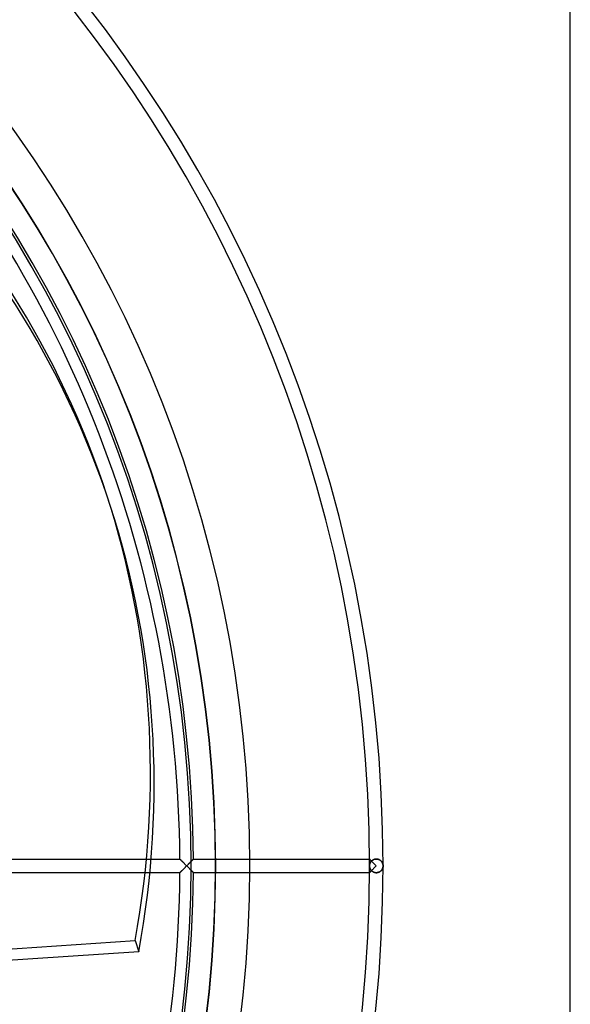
# Model space of a CAD drawing. Header units: millimetres. Extents: x -232 to 232, y -232 to 232.
# Tile 10 of 11: x 152 to 232, y -20 to 124. Entities that reach past the tile are written whole.
import ezdxf

# ---------------------------------------------------------------- set-up
doc = ezdxf.new("R2010")
doc.units = ezdxf.units.MM
doc.layers.add('HIDDEN', color=7, linetype='Continuous')
doc.layers.add('THICK', color=7, linetype='Continuous')

msp = doc.modelspace()

# ---------------------------------------------------------------- linework, layer by layer
at = {"layer": 'HIDDEN'}
for p, q in [((149.42, 1), (171.01, 1)), ((175.23, 1), (175.24, 1)), ((175.24, 1), (175.24, 0.99)), ((175.24, 0.99), (175.26, 0.97)), ((175.26, 0.97), (175.28, 0.96)), ((175.28, 0.96), (175.3, 0.93)), ((175.3, 0.93), (175.33, 0.9)), ((175.33, 0.9), (175.36, 0.87)), ((175.36, 0.87), (175.4, 0.84)), ((175.4, 0.84), (175.43, 0.8)), ((175.43, 0.8), (175.48, 0.76)), ((175.48, 0.76), (175.52, 0.72)), ((175.52, 0.72), (175.56, 0.67)), ((175.56, 0.67), (175.61, 0.63)), ((175.61, 0.63), (175.66, 0.58)), ((175.66, 0.58), (175.71, 0.53)), ((175.71, 0.53), (175.76, 0.48)), ((175.76, 0.48), (175.81, 0.43)), ((175.81, 0.43), (175.86, 0.38)), ((175.86, 0.38), (175.91, 0.32)), ((175.91, 0.32), (175.97, 0.27)), ((175.97, 0.27), (176.02, 0.22)), ((176.02, 0.22), (176.07, 0.16)), ((176.07, 0.16), (176.13, 0.11)), ((176.13, 0.11), (176.18, 0.05)), ((176.18, 0.05), (176.24, 0)), ((176.24, 0), (176.18, -0.05)), ((176.24, 0), (176.29, 0.05)), ((176.29, -0.05), (176.24, 0)), ((176.29, 0.05), (176.34, 0.1)), ((176.34, 0.1), (176.39, 0.15)), ((176.39, 0.15), (176.44, 0.2)), ((176.44, 0.2), (176.49, 0.25)), ((176.49, 0.25), (176.53, 0.3)), ((176.53, 0.3), (176.58, 0.35)), ((176.58, 0.35), (176.63, 0.4)), ((176.63, 0.4), (176.68, 0.44)), ((176.68, 0.44), (176.73, 0.49)), ((176.73, 0.49), (176.77, 0.54)), ((176.77, 0.54), (176.82, 0.58)), ((176.82, 0.58), (176.86, 0.63)), ((176.86, 0.63), (176.9, 0.67)), ((176.94, 0.7), (176.89, 0.65)), ((176.9, 0.67), (176.95, 0.71)), ((176.98, 0.75), (176.94, 0.7)), ((176.95, 0.71), (176.99, 0.75)), ((177.02, 0.79), (176.98, 0.75)), ((176.99, 0.75), (177.02, 0.79)), ((177.06, 0.83), (177.02, 0.79)), ((177.02, 0.79), (177.06, 0.83)), ((177.1, 0.86), (177.06, 0.83)), ((177.06, 0.83), (177.09, 0.86)), ((177.09, 0.86), (177.12, 0.89)), ((177.13, 0.9), (177.1, 0.86)), ((177.12, 0.89), (177.15, 0.92)), ((177.16, 0.93), (177.13, 0.9)), ((177.15, 0.92), (177.17, 0.94)), ((177.19, 0.95), (177.16, 0.93)), ((177.17, 0.94), (177.2, 0.96)), ((177.21, 0.97), (177.19, 0.95)), ((177.2, 0.96), (177.21, 0.98)), ((177.22, 0.99), (177.21, 0.97)), ((177.21, 0.98), (177.22, 0.99)), ((177.23, 1), (177.22, 0.99)), ((177.22, 0.99), (177.23, 1)), ((177.23, 1), (203.05, 1)), ((177.23, 1), (177.23, 1)), ((177.23, 1), (177.23, 1)), ((203.06, 0.99), (203.05, 1)), ((203.05, 1), (203.05, 1)), ((203.05, 1), (203.05, 1)), ((203.05, 1), (203.05, 1)), ((203.05, 1), (203.06, 0.99)), ((203.05, 0.05), (203.06, 0.11)), ((203.06, 0.1), (203.05, 0.05)), ((203.05, 0), (203.05, 0.05)), ((203.05, 0.05), (203.05, 0)), ((203.05, -0.05), (203.05, 0)), ((203.06, 0.98), (203.06, 0.99)), ((203.06, 0.99), (203.07, 0.98)), ((203.07, 0.97), (203.06, 0.98)), ((203.06, 0.16), (203.07, 0.22)), ((203.07, 0.21), (203.06, 0.16)), ((203.06, 0.11), (203.06, 0.16)), ((203.06, 0.16), (203.06, 0.1)), ((203.07, 0.98), (203.09, 0.96)), ((203.09, 0.96), (203.07, 0.97)), ((203.07, 0.22), (203.09, 0.27)), ((203.08, 0.26), (203.07, 0.21)), ((203.1, 0.31), (203.08, 0.26)), ((203.1, 0.95), (203.09, 0.96)), ((203.09, 0.96), (203.11, 0.94)), ((203.09, 0.27), (203.1, 0.32)), ((203.11, 0.93), (203.1, 0.95)), ((203.1, 0.32), (203.12, 0.37)), ((203.12, 0.36), (203.1, 0.31)), ((203.11, 0.94), (203.14, 0.91)), ((203.13, 0.92), (203.11, 0.93)), ((203.12, 0.37), (203.15, 0.43)), ((203.14, 0.41), (203.12, 0.36)), ((203.15, 0.9), (203.13, 0.92)), ((203.14, 0.91), (203.17, 0.88)), ((203.16, 0.46), (203.14, 0.41)), ((203.17, 0.88), (203.15, 0.9)), ((203.15, 0.43), (203.17, 0.48)), ((203.19, 0.51), (203.16, 0.46)), ((203.19, 0.86), (203.17, 0.88)), ((203.17, 0.88), (203.2, 0.85)), ((203.17, 0.48), (203.2, 0.53)), ((203.21, 0.84), (203.19, 0.86)), ((203.22, 0.56), (203.19, 0.51)), ((203.2, 0.85), (203.23, 0.81)), ((203.2, 0.53), (203.23, 0.58)), ((203.23, 0.81), (203.21, 0.84)), ((203.25, 0.6), (203.22, 0.56)), ((203.26, 0.79), (203.23, 0.81)), ((203.23, 0.81), (203.27, 0.78)), ((203.23, 0.58), (203.27, 0.62)), ((203.29, 0.65), (203.25, 0.6)), ((203.29, 0.76), (203.26, 0.79)), ((203.27, 0.78), (203.31, 0.74)), ((203.27, 0.62), (203.31, 0.67)), ((203.31, 0.74), (203.29, 0.76)), ((203.33, 0.69), (203.29, 0.65)), ((203.34, 0.71), (203.31, 0.74)), ((203.31, 0.74), (203.36, 0.69)), ((203.31, 0.67), (203.35, 0.72)), ((203.37, 0.73), (203.33, 0.69)), ((203.35, 0.72), (203.4, 0.76)), ((203.36, 0.69), (203.4, 0.65)), ((203.42, 0.77), (203.37, 0.73)), ((203.4, 0.76), (203.45, 0.8)), ((203.4, 0.65), (203.44, 0.6)), ((203.47, 0.81), (203.42, 0.77)), ((203.44, 0.6), (203.49, 0.56)), ((203.45, 0.8), (203.5, 0.84)), ((203.52, 0.85), (203.47, 0.81)), ((203.49, 0.56), (203.54, 0.51)), ((203.5, 0.84), (203.56, 0.87)), ((203.58, 0.88), (203.52, 0.85)), ((203.54, 0.51), (203.59, 0.46)), ((203.56, 0.87), (203.62, 0.9)), ((203.64, 0.91), (203.58, 0.88)), ((203.59, 0.46), (203.64, 0.41)), ((203.62, 0.9), (203.69, 0.93)), ((203.7, 0.94), (203.64, 0.91)), ((203.64, 0.41), (203.69, 0.36)), ((203.69, 0.93), (203.75, 0.96)), ((203.69, 0.36), (203.74, 0.31)), ((203.77, 0.96), (203.7, 0.94)), ((203.74, 0.31), (203.79, 0.26)), ((203.75, 0.96), (203.83, 0.97)), ((203.84, 0.98), (203.77, 0.96)), ((203.79, 0.26), (203.84, 0.21)), ((203.83, 0.97), (203.9, 0.99)), ((203.91, 0.99), (203.84, 0.98)), ((203.84, 0.21), (203.89, 0.16)), ((203.89, 0.16), (203.95, 0.1)), ((203.9, 0.99), (203.97, 1)), ((203.98, 1), (203.91, 0.99)), ((203.95, 0.1), (204, 0.05)), ((203.97, 1), (204.05, 1)), ((204.05, 1), (203.98, 1)), ((204, 0.05), (204.05, 0)), ((204.12, 1), (204.05, 1)), ((204.05, 1), (204.12, 1)), ((204.19, 0.99), (204.12, 1)), ((204.12, 1), (204.19, 0.99)), ((204.26, 0.98), (204.19, 0.99)), ((204.19, 0.99), (204.26, 0.98)), ((204.32, 0.96), (204.26, 0.98)), ((204.26, 0.98), (204.33, 0.96)), ((204.39, 0.94), (204.32, 0.96)), ((204.33, 0.96), (204.39, 0.94)), ((204.45, 0.92), (204.39, 0.94)), ((204.39, 0.94), (204.45, 0.92)), ((204.51, 0.89), (204.45, 0.92)), ((204.45, 0.92), (204.51, 0.89)), ((204.56, 0.86), (204.51, 0.89)), ((204.51, 0.89), (204.57, 0.86)), ((204.61, 0.83), (204.56, 0.86)), ((204.57, 0.86), (204.62, 0.82)), ((204.66, 0.79), (204.61, 0.83)), ((204.62, 0.82), (204.67, 0.79)), ((204.71, 0.75), (204.66, 0.79)), ((204.67, 0.79), (204.71, 0.75)), ((204.75, 0.71), (204.71, 0.75)), ((204.71, 0.75), (204.76, 0.71)), ((204.8, 0.67), (204.75, 0.71)), ((204.76, 0.71), (204.8, 0.67)), ((204.83, 0.62), (204.8, 0.67)), ((204.8, 0.67), (204.83, 0.62)), ((204.87, 0.57), (204.83, 0.62)), ((204.83, 0.62), (204.87, 0.58)), ((204.87, 0.58), (204.9, 0.53)), ((204.9, 0.52), (204.87, 0.57)), ((204.9, 0.53), (204.93, 0.48)), ((204.93, 0.47), (204.9, 0.52)), ((204.93, 0.48), (204.95, 0.43)), ((204.96, 0.41), (204.93, 0.47)), ((204.95, 0.43), (204.97, 0.38)), ((204.98, 0.36), (204.96, 0.41)), ((204.97, 0.38), (204.99, 0.33)), ((205, 0.3), (204.98, 0.36)), ((204.99, 0.33), (205.01, 0.28)), ((205.02, 0.24), (205, 0.3)), ((205.01, 0.28), (205.02, 0.22)), ((205.03, 0.18), (205.02, 0.24)), ((205.02, 0.22), (205.04, 0.17)), ((205.04, 0.12), (205.03, 0.18)), ((205.04, 0.17), (205.04, 0.11)), ((205.05, 0.06), (205.04, 0.12)), ((205.04, 0.11), (205.05, 0.06)), ((205.05, 0), (205.05, 0.06)), ((205.05, 0.06), (205.05, 0)), ((170.84, -1), (149.42, -1)), ((175.24, -1), (175.23, -1)), ((175.26, -0.97), (175.24, -0.99)), ((175.24, -0.99), (175.24, -1)), ((175.28, -0.96), (175.26, -0.97)), ((175.3, -0.93), (175.28, -0.96)), ((175.33, -0.9), (175.3, -0.93)), ((175.36, -0.87), (175.33, -0.9)), ((175.4, -0.84), (175.36, -0.87)), ((175.43, -0.8), (175.4, -0.84)), ((175.48, -0.76), (175.43, -0.8)), ((175.52, -0.72), (175.48, -0.76)), ((175.56, -0.67), (175.52, -0.72)), ((175.61, -0.63), (175.56, -0.67)), ((175.66, -0.58), (175.61, -0.63)), ((175.71, -0.53), (175.66, -0.58)), ((175.76, -0.48), (175.71, -0.53)), ((175.81, -0.43), (175.76, -0.48)), ((175.86, -0.38), (175.81, -0.43)), ((175.91, -0.32), (175.86, -0.38)), ((175.97, -0.27), (175.91, -0.32)), ((176.02, -0.22), (175.97, -0.27)), ((176.07, -0.16), (176.02, -0.22)), ((176.13, -0.11), (176.07, -0.16)), ((176.18, -0.05), (176.13, -0.11)), ((176.34, -0.1), (176.29, -0.05)), ((176.39, -0.16), (176.34, -0.1)), ((176.44, -0.21), (176.39, -0.16)), ((176.5, -0.26), (176.44, -0.21)), ((176.55, -0.31), (176.5, -0.26)), ((176.6, -0.36), (176.55, -0.31)), ((176.65, -0.41), (176.6, -0.36)), ((176.7, -0.46), (176.65, -0.41)), ((176.74, -0.51), (176.7, -0.46)), ((176.79, -0.56), (176.74, -0.51)), ((176.84, -0.6), (176.79, -0.56)), ((176.88, -0.65), (176.84, -0.6)), ((176.93, -0.69), (176.88, -0.65)), ((176.89, -0.65), (176.94, -0.7)), ((176.97, -0.73), (176.93, -0.69)), ((176.94, -0.7), (176.98, -0.75)), ((177.01, -0.78), (176.97, -0.73)), ((176.98, -0.75), (177.02, -0.79)), ((177.05, -0.81), (177.01, -0.78)), ((177.02, -0.79), (177.06, -0.83)), ((177.08, -0.85), (177.05, -0.81)), ((177.06, -0.83), (177.1, -0.86)), ((177.12, -0.88), (177.08, -0.85)), ((177.1, -0.86), (177.13, -0.9)), ((177.14, -0.91), (177.12, -0.88)), ((177.13, -0.9), (177.16, -0.93)), ((177.17, -0.94), (177.14, -0.91)), ((177.16, -0.93), (177.19, -0.95)), ((177.19, -0.96), (177.17, -0.94)), ((177.19, -0.95), (177.21, -0.97)), ((177.21, -0.98), (177.19, -0.96)), ((177.21, -0.97), (177.22, -0.99)), ((177.22, -0.99), (177.21, -0.98)), ((177.22, -0.99), (177.23, -1)), ((177.23, -1), (177.22, -0.99)), ((177.23, -1), (177.23, -1)), ((203.05, -1), (177.23, -1)), ((177.23, -1), (177.23, -1)), ((203.05, 0), (203.05, -0.05)), ((203.05, -0.05), (203.06, -0.1)), ((203.06, -0.11), (203.05, -0.05)), ((203.05, -1), (203.06, -0.99)), ((203.06, -0.99), (203.05, -1)), ((203.05, -1), (203.05, -1)), ((203.05, -1), (203.05, -1)), ((203.05, -1), (203.05, -1)), ((203.06, -0.1), (203.06, -0.16)), ((203.06, -0.16), (203.06, -0.11)), ((203.06, -0.16), (203.07, -0.21)), ((203.07, -0.22), (203.06, -0.16)), ((203.06, -0.98), (203.07, -0.97)), ((203.06, -0.99), (203.06, -0.98)), ((203.07, -0.98), (203.06, -0.99)), ((203.07, -0.21), (203.08, -0.26)), ((203.09, -0.27), (203.07, -0.22)), ((203.07, -0.97), (203.09, -0.96)), ((203.09, -0.96), (203.07, -0.98)), ((203.08, -0.26), (203.1, -0.31)), ((203.1, -0.32), (203.09, -0.27)), ((203.11, -0.94), (203.09, -0.96)), ((203.09, -0.96), (203.1, -0.95)), ((203.1, -0.31), (203.12, -0.36)), ((203.12, -0.37), (203.1, -0.32)), ((203.1, -0.95), (203.11, -0.93)), ((203.14, -0.91), (203.11, -0.94)), ((203.11, -0.93), (203.13, -0.92)), ((203.12, -0.36), (203.14, -0.41)), ((203.15, -0.43), (203.12, -0.37)), ((203.13, -0.92), (203.15, -0.9)), ((203.14, -0.41), (203.16, -0.46)), ((203.17, -0.88), (203.14, -0.91)), ((203.17, -0.48), (203.15, -0.43)), ((203.15, -0.9), (203.17, -0.88)), ((203.16, -0.46), (203.19, -0.51)), ((203.2, -0.53), (203.17, -0.48)), ((203.2, -0.85), (203.17, -0.88)), ((203.17, -0.88), (203.19, -0.86)), ((203.19, -0.51), (203.22, -0.56)), ((203.19, -0.86), (203.21, -0.84)), ((203.23, -0.58), (203.2, -0.53)), ((203.23, -0.81), (203.2, -0.85)), ((203.21, -0.84), (203.23, -0.81)), ((203.22, -0.56), (203.25, -0.6)), ((203.27, -0.62), (203.23, -0.58)), ((203.27, -0.78), (203.23, -0.81)), ((203.23, -0.81), (203.26, -0.79)), ((203.25, -0.6), (203.29, -0.65)), ((203.26, -0.79), (203.29, -0.76)), ((203.31, -0.67), (203.27, -0.62)), ((203.31, -0.74), (203.27, -0.78)), ((203.29, -0.65), (203.33, -0.69)), ((203.29, -0.76), (203.31, -0.74)), ((203.35, -0.72), (203.31, -0.67)), ((203.36, -0.69), (203.31, -0.74)), ((203.31, -0.74), (203.34, -0.71)), ((203.33, -0.69), (203.37, -0.73)), ((203.4, -0.76), (203.35, -0.72)), ((203.4, -0.65), (203.36, -0.69)), ((203.37, -0.73), (203.42, -0.77)), ((203.44, -0.6), (203.4, -0.65)), ((203.45, -0.8), (203.4, -0.76)), ((203.42, -0.77), (203.47, -0.81)), ((203.49, -0.56), (203.44, -0.6)), ((203.5, -0.84), (203.45, -0.8)), ((203.47, -0.81), (203.52, -0.85)), ((203.54, -0.51), (203.49, -0.56)), ((203.56, -0.87), (203.5, -0.84)), ((203.52, -0.85), (203.58, -0.88)), ((203.59, -0.46), (203.54, -0.51)), ((203.62, -0.9), (203.56, -0.87)), ((203.58, -0.88), (203.64, -0.91)), ((203.64, -0.41), (203.59, -0.46)), ((203.69, -0.93), (203.62, -0.9)), ((203.69, -0.36), (203.64, -0.41)), ((203.64, -0.91), (203.7, -0.94)), ((203.74, -0.31), (203.69, -0.36)), ((203.75, -0.96), (203.69, -0.93)), ((203.7, -0.94), (203.77, -0.96)), ((203.79, -0.26), (203.74, -0.31)), ((203.83, -0.97), (203.75, -0.96)), ((203.77, -0.96), (203.84, -0.98)), ((203.84, -0.21), (203.79, -0.26)), ((203.9, -0.99), (203.83, -0.97)), ((203.89, -0.16), (203.84, -0.21)), ((203.84, -0.98), (203.91, -0.99)), ((203.95, -0.1), (203.89, -0.16)), ((203.97, -1), (203.9, -0.99)), ((203.91, -0.99), (203.98, -1)), ((204, -0.05), (203.95, -0.1)), ((204.05, -1), (203.97, -1)), ((203.98, -1), (204.05, -1)), ((204.05, 0), (204, -0.05)), ((204.05, -1), (204.12, -1)), ((204.12, -1), (204.05, -1)), ((204.12, -1), (204.19, -0.99)), ((204.19, -0.99), (204.12, -1)), ((204.19, -0.99), (204.26, -0.98)), ((204.26, -0.98), (204.19, -0.99)), ((204.26, -0.98), (204.32, -0.96)), ((204.33, -0.96), (204.26, -0.98)), ((204.32, -0.96), (204.39, -0.94)), ((204.39, -0.94), (204.33, -0.96)), ((204.39, -0.94), (204.45, -0.92)), ((204.45, -0.92), (204.39, -0.94)), ((204.45, -0.92), (204.51, -0.89)), ((204.51, -0.89), (204.45, -0.92)), ((204.51, -0.89), (204.56, -0.86)), ((204.57, -0.86), (204.51, -0.89)), ((204.56, -0.86), (204.61, -0.83)), ((204.62, -0.82), (204.57, -0.86)), ((204.61, -0.83), (204.66, -0.79)), ((204.67, -0.79), (204.62, -0.82)), ((204.66, -0.79), (204.71, -0.75)), ((204.71, -0.75), (204.67, -0.79)), ((204.71, -0.75), (204.75, -0.71)), ((204.76, -0.71), (204.71, -0.75)), ((204.75, -0.71), (204.8, -0.67)), ((204.8, -0.67), (204.76, -0.71)), ((204.8, -0.67), (204.83, -0.62)), ((204.83, -0.62), (204.8, -0.67)), ((204.83, -0.62), (204.87, -0.57)), ((204.87, -0.58), (204.83, -0.62)), ((204.87, -0.57), (204.9, -0.52)), ((204.9, -0.53), (204.87, -0.58)), ((204.9, -0.52), (204.93, -0.47)), ((204.93, -0.48), (204.9, -0.53)), ((204.93, -0.47), (204.96, -0.41)), ((204.95, -0.43), (204.93, -0.48)), ((204.97, -0.38), (204.95, -0.43)), ((204.96, -0.41), (204.98, -0.36)), ((204.99, -0.33), (204.97, -0.38)), ((204.98, -0.36), (205, -0.3)), ((205.01, -0.28), (204.99, -0.33)), ((205, -0.3), (205.02, -0.24)), ((205.02, -0.22), (205.01, -0.28)), ((205.04, -0.17), (205.02, -0.22)), ((205.02, -0.24), (205.03, -0.18)), ((205.03, -0.18), (205.04, -0.12)), ((205.04, -0.12), (205.05, -0.06)), ((205.05, -0.06), (205.04, -0.11)), ((205.04, -0.11), (205.04, -0.17)), ((205.05, -0.06), (205.05, 0)), ((205.05, 0), (205.05, -0.06)), ((88.79, -16.26), (168.69, -10.97)), ((168.69, -10.97), (169.22, -12.61))]:
    msp.add_line(p, q, dxfattribs=at)
for radius, start, end in [(205.05, 0, 90), (205.05, 0, 90), (203.05, 0, 90), (203.05, 0, 90), (180.46, 0, 180), (177.24, 0.3233, 89.6767), (180.46, 180, 0), (205.05, 270, 0), (203.05, 270, 0), (205.05, 270, 0), (203.05, 270, 0), (177.24, 270.3233, 359.6767)]:
    msp.add_arc((0, 0), radius, start, end, dxfattribs=at)
msp.add_ellipse((-0.27, 0.82), major_axis=(-164.8, -53.55), ratio=0.866025, start_param=2.70526, end_param=3.141593, dxfattribs=at)
at = {"layer": 'THICK'}
for p, q in [((232.5, -232.5), (232.5, 232.5)), ((165.07, 52.73), (164.53, 54.37)), ((171.01, 1), (175.23, 1)), ((175.24, 1), (175.23, 1)), ((175.24, 0.99), (175.24, 1)), ((175.26, 0.98), (175.24, 0.99)), ((175.27, 0.96), (175.26, 0.98)), ((175.29, 0.94), (175.27, 0.96)), ((175.32, 0.91), (175.29, 0.94)), ((175.35, 0.88), (175.32, 0.91)), ((175.38, 0.85), (175.35, 0.88)), ((175.42, 0.82), (175.38, 0.85)), ((175.45, 0.78), (175.42, 0.82)), ((175.49, 0.74), (175.45, 0.78)), ((175.53, 0.7), (175.49, 0.74)), ((175.58, 0.66), (175.53, 0.7)), ((175.62, 0.61), (175.58, 0.66)), ((175.67, 0.57), (175.62, 0.61)), ((175.71, 0.52), (175.67, 0.57)), ((175.76, 0.47), (175.71, 0.52)), ((175.81, 0.43), (175.76, 0.47)), ((175.86, 0.38), (175.81, 0.43)), ((175.91, 0.32), (175.86, 0.38)), ((175.96, 0.27), (175.91, 0.32)), ((176.02, 0.22), (175.96, 0.27)), ((176.07, 0.16), (176.02, 0.22)), ((176.13, 0.11), (176.07, 0.16)), ((176.18, 0.06), (176.13, 0.11)), ((176.24, 0), (176.18, 0.06)), ((176.18, -0.06), (176.24, 0)), ((176.29, 0.05), (176.24, 0)), ((176.24, 0), (176.29, -0.05)), ((176.34, 0.11), (176.29, 0.05)), ((176.39, 0.16), (176.34, 0.11)), ((176.45, 0.21), (176.39, 0.16)), ((176.5, 0.26), (176.45, 0.21)), ((176.55, 0.31), (176.5, 0.26)), ((176.6, 0.36), (176.55, 0.31)), ((176.65, 0.42), (176.6, 0.36)), ((176.7, 0.46), (176.65, 0.42)), ((176.75, 0.51), (176.7, 0.46)), ((176.8, 0.56), (176.75, 0.51)), ((176.84, 0.61), (176.8, 0.56)), ((176.89, 0.65), (176.84, 0.61)), ((175.23, -1), (170.84, -1)), ((175.23, -1), (175.24, -1)), ((175.24, -0.99), (175.26, -0.98)), ((175.24, -1), (175.24, -0.99)), ((175.26, -0.98), (175.27, -0.96)), ((175.27, -0.96), (175.29, -0.94)), ((175.29, -0.94), (175.32, -0.91)), ((175.32, -0.91), (175.35, -0.88)), ((175.35, -0.88), (175.38, -0.85)), ((175.38, -0.85), (175.42, -0.82)), ((175.42, -0.82), (175.45, -0.78)), ((175.45, -0.78), (175.49, -0.74)), ((175.49, -0.74), (175.53, -0.7)), ((175.53, -0.7), (175.58, -0.66)), ((175.58, -0.66), (175.62, -0.61)), ((175.62, -0.61), (175.67, -0.57)), ((175.67, -0.57), (175.71, -0.52)), ((175.71, -0.52), (175.76, -0.47)), ((175.76, -0.47), (175.81, -0.43)), ((175.81, -0.43), (175.86, -0.38)), ((175.86, -0.38), (175.91, -0.32)), ((175.91, -0.32), (175.96, -0.27)), ((175.96, -0.27), (176.02, -0.22)), ((176.02, -0.22), (176.07, -0.16)), ((176.07, -0.16), (176.13, -0.11)), ((176.13, -0.11), (176.18, -0.06)), ((176.29, -0.05), (176.34, -0.11)), ((176.34, -0.11), (176.39, -0.16)), ((176.39, -0.16), (176.45, -0.21)), ((176.45, -0.21), (176.5, -0.26)), ((176.5, -0.26), (176.55, -0.31)), ((176.55, -0.31), (176.6, -0.36)), ((176.6, -0.36), (176.65, -0.42)), ((176.65, -0.42), (176.7, -0.46)), ((176.7, -0.46), (176.75, -0.51)), ((176.75, -0.51), (176.8, -0.56)), ((176.8, -0.56), (176.84, -0.61)), ((176.84, -0.61), (176.89, -0.65)), ((169.22, -12.61), (89.32, -17.9))]:
    msp.add_line(p, q, dxfattribs=at)
for radius, start, end in [(185.5, 0, 90), (180.5, 270, 90), (176.89, 0, 180), (175.24, 0.327, 42.0478), (185.5, 180, 0), (176.89, 180, 0), (175.24, 317.9522, 359.673)]:
    msp.add_arc((0, 0), radius, start, end, dxfattribs=at)
for centre, major_axis, start_param, end_param in [((-0.27, 0.82), (-164.8, -53.55), -3.141593, -2.70526), ((0.27, -0.82), (164.8, 53.55), 0, 0.436332), ((0.27, -0.82), (164.8, 53.55), -0.436332, 0)]:
    msp.add_ellipse(centre, major_axis=major_axis, ratio=0.866025, start_param=start_param, end_param=end_param, dxfattribs=at)

doc.saveas('drawing.dxf')
